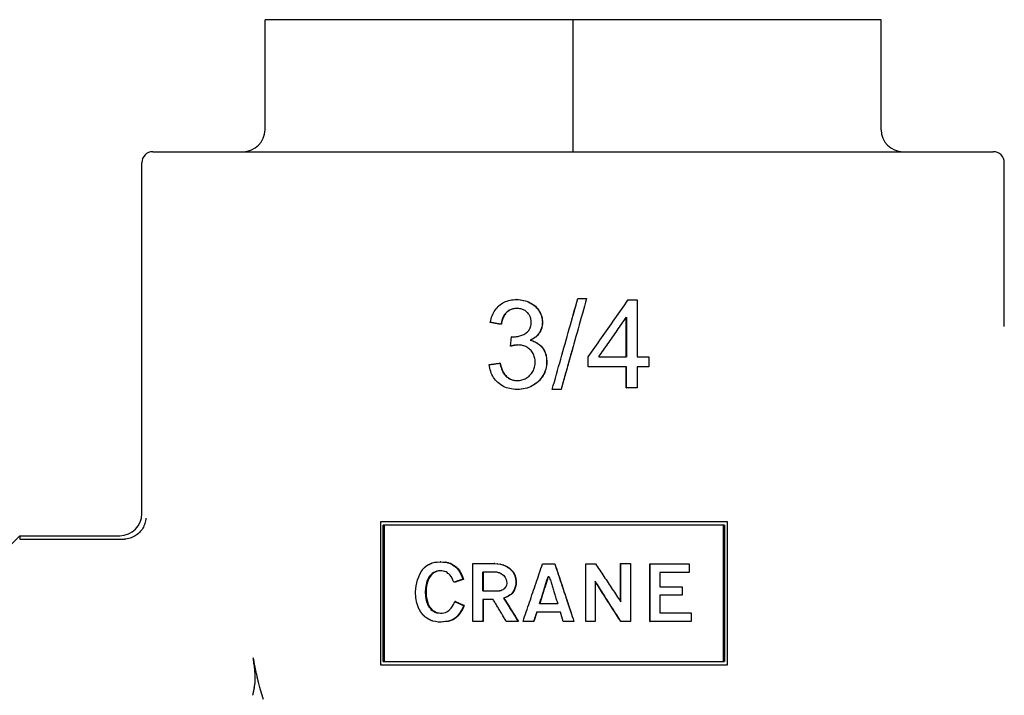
# Model space of a CAD drawing. Header units: millimetres. Extents: x -36 to 3560, y 57 to 354.
# Tile 3 of 6: x 194 to 239, y 233 to 264. Entities that reach past the tile are written whole.
import ezdxf

# ---------------------------------------------------------------- set-up
doc = ezdxf.new("R2010")
doc.units = ezdxf.units.MM
doc.layers.add('DETAIL', color=2, linetype='Continuous')

msp = doc.modelspace()

# ---------------------------------------------------------------- linework, layer by layer
at = {"layer": 'DETAIL'}
for p, q in [((219.122, 264.106), (205.122, 264.106)), ((205.122, 259.106), (205.122, 264.106)), ((233.122, 264.106), (219.122, 264.106)), ((219.122, 259.106), (219.122, 264.106)), ((233.122, 259.106), (233.122, 264.106)), ((219.122, 258.106), (219.122, 259.106)), ((200.022, 258.106), (238.222, 258.106)), ((199.522, 241.656), (199.522, 257.606)), ((238.722, 250.167), (238.722, 257.606)), ((216.569, 251.386), (216.556, 251.386)), ((219.122, 250.663), (219.34, 251.437)), ((219.34, 251.437), (219.341, 251.437)), ((219.341, 251.437), (219.739, 251.437)), ((221.619, 251.37), (221.632, 251.37)), ((221.632, 251.37), (222.033, 251.37)), ((222.033, 251.37), (222.033, 248.779)), ((215.864, 250.261), (215.847, 250.261)), ((221.532, 248.779), (221.532, 250.566)), ((221.544, 250.584), (221.544, 248.779)), ((216.274, 249.267), (216.326, 249.697)), ((216.289, 249.267), (216.274, 249.267)), ((216.34, 249.697), (216.326, 249.697)), ((217.184, 249.538), (217.174, 249.538)), ((215.816, 248.495), (215.799, 248.495)), ((219.803, 248.328), (219.803, 248.779)), ((219.803, 248.779), (219.806, 248.779)), ((219.806, 248.328), (219.806, 248.779)), ((220.29, 248.779), (221.544, 248.779)), ((222.033, 248.779), (222.568, 248.779)), ((222.568, 248.779), (222.568, 248.328)), ((219.803, 248.328), (219.806, 248.328)), ((221.544, 248.328), (219.806, 248.328)), ((221.532, 247.37), (221.532, 248.328)), ((221.544, 247.37), (221.544, 248.328)), ((222.568, 248.328), (222.033, 248.328)), ((222.033, 248.328), (222.033, 247.37)), ((216.588, 247.303), (216.575, 247.303)), ((218.575, 247.303), (218.177, 247.303)), ((218.577, 247.303), (218.575, 247.303)), ((221.532, 247.37), (221.544, 247.37)), ((222.033, 247.37), (221.544, 247.37)), ((210.375, 241.278), (210.375, 234.784)), ((226.138, 241.278), (210.375, 241.278)), ((226.138, 234.784), (226.138, 241.278)), ((226.001, 241.131), (210.496, 241.131)), ((210.496, 234.93), (210.496, 241.131)), ((210.54, 241.131), (210.54, 234.93)), ((225.966, 234.93), (225.966, 241.131)), ((226.001, 241.131), (226.001, 234.93)), ((193.122, 239.806), (193.972, 240.656)), ((193.972, 240.656), (193.972, 240.49)), ((193.972, 240.656), (198.522, 240.656)), ((193.972, 240.49), (198.69, 240.49)), ((212.728, 239.424), (212.835, 239.446)), ((212.835, 239.446), (212.953, 239.457)), ((212.953, 239.457), (213.082, 239.469)), ((213.112, 239.469), (213.082, 239.469)), ((213.082, 239.469), (213.211, 239.457)), ((213.112, 239.469), (213.241, 239.457)), ((213.211, 239.457), (213.329, 239.446)), ((213.241, 239.457), (213.359, 239.446)), ((213.359, 239.446), (213.329, 239.446)), ((213.329, 239.446), (213.437, 239.424)), ((213.359, 239.446), (213.466, 239.424)), ((213.466, 239.424), (213.437, 239.424)), ((213.437, 239.424), (213.535, 239.39)), ((213.466, 239.424), (213.563, 239.39)), ((212.302, 239.132), (212.377, 239.21)), ((212.792, 238.986), (212.717, 238.93)), ((212.824, 238.986), (212.75, 238.93)), ((212.856, 239.019), (212.792, 238.986)), ((212.824, 238.986), (212.792, 238.986)), ((212.888, 239.019), (212.824, 238.986)), ((212.931, 239.042), (212.856, 239.019)), ((212.888, 239.019), (212.856, 239.019)), ((212.963, 239.042), (212.888, 239.019)), ((213.006, 239.064), (212.931, 239.042)), ((213.037, 239.064), (212.963, 239.042)), ((213.082, 239.064), (213.006, 239.064)), ((213.157, 239.064), (213.082, 239.064)), ((213.232, 239.042), (213.157, 239.064)), ((213.286, 239.031), (213.232, 239.042)), ((213.351, 239.008), (213.286, 239.031)), ((213.394, 238.975), (213.351, 239.008)), ((213.437, 238.941), (213.394, 238.975)), ((213.563, 239.39), (213.535, 239.39)), ((213.535, 239.39), (213.621, 239.345)), ((213.563, 239.39), (213.649, 239.345)), ((213.649, 239.345), (213.621, 239.345)), ((213.621, 239.345), (213.708, 239.289)), ((213.649, 239.345), (213.736, 239.289)), ((213.736, 239.289), (213.708, 239.289)), ((213.822, 239.222), (213.795, 239.222)), ((213.795, 239.222), (213.871, 239.143)), ((213.822, 239.222), (213.898, 239.143)), ((213.898, 239.143), (213.871, 239.143)), ((213.871, 239.143), (213.948, 239.042)), ((213.898, 239.143), (213.974, 239.042)), ((213.974, 239.042), (213.948, 239.042)), ((213.948, 239.042), (214.013, 238.93)), ((213.974, 239.042), (214.039, 238.93)), ((214.571, 236.761), (214.56, 239.39)), ((214.56, 239.39), (215.543, 239.39)), ((215.023, 238.143), (215.023, 238.997)), ((215.677, 238.997), (215.023, 238.997)), ((215.044, 238.997), (215.044, 238.143)), ((215.561, 239.39), (215.543, 239.39)), ((215.543, 239.39), (215.687, 239.379)), ((215.561, 239.39), (215.705, 239.379)), ((215.677, 238.997), (215.721, 238.986)), ((215.705, 239.379), (215.687, 239.379)), ((215.687, 239.379), (215.81, 239.368)), ((215.705, 239.379), (215.827, 239.368)), ((215.721, 238.986), (215.765, 238.975)), ((215.765, 238.975), (215.799, 238.963)), ((215.827, 239.368), (215.81, 239.368)), ((215.81, 239.368), (215.932, 239.334)), ((215.827, 239.368), (215.949, 239.334)), ((215.949, 239.334), (215.932, 239.334)), ((215.932, 239.334), (216.033, 239.289)), ((215.949, 239.334), (216.049, 239.289)), ((216.033, 239.289), (216.133, 239.244)), ((216.049, 239.289), (216.149, 239.244)), ((216.149, 239.244), (216.133, 239.244)), ((216.133, 239.244), (216.223, 239.177)), ((216.149, 239.244), (216.237, 239.177)), ((216.237, 239.177), (216.223, 239.177)), ((216.223, 239.177), (216.301, 239.098)), ((216.237, 239.177), (216.315, 239.098)), ((216.315, 239.098), (216.301, 239.098)), ((216.301, 239.098), (216.379, 239.008)), ((216.315, 239.098), (216.393, 239.008)), ((216.393, 239.008), (216.379, 239.008)), ((216.379, 239.008), (216.457, 238.873)), ((216.393, 239.008), (216.471, 238.873)), ((217.737, 239.379), (218.29, 239.379)), ((218.294, 239.379), (218.29, 239.379)), ((219.698, 236.761), (219.698, 239.379)), ((219.698, 239.379), (219.701, 239.379)), ((219.701, 239.379), (220.141, 239.379)), ((219.701, 236.761), (219.701, 239.379)), ((221.278, 237.665), (221.278, 239.39)), ((221.278, 239.39), (221.289, 239.39)), ((221.289, 237.649), (221.289, 239.39)), ((221.289, 239.39), (221.726, 239.39)), ((221.726, 239.39), (221.726, 236.761)), ((222.612, 236.75), (222.612, 239.379)), ((222.612, 239.379), (222.63, 239.379)), ((222.63, 239.379), (224.401, 239.379)), ((222.63, 236.75), (222.63, 239.379)), ((224.401, 238.986), (223.073, 238.986)), ((223.073, 238.986), (223.073, 238.334)), ((224.401, 239.379), (224.401, 238.986)), ((212.017, 238.514), (212.059, 238.649)), ((212.059, 238.649), (212.112, 238.784)), ((212.112, 238.784), (212.165, 238.907)), ((212.483, 238.581), (212.44, 238.435)), ((212.517, 238.581), (212.474, 238.435)), ((212.536, 238.705), (212.483, 238.581)), ((212.517, 238.581), (212.483, 238.581)), ((212.569, 238.705), (212.517, 238.581)), ((212.589, 238.795), (212.536, 238.705)), ((212.569, 238.705), (212.536, 238.705)), ((212.622, 238.795), (212.569, 238.705)), ((212.653, 238.873), (212.589, 238.795)), ((212.622, 238.795), (212.589, 238.795)), ((212.686, 238.873), (212.622, 238.795)), ((212.717, 238.93), (212.653, 238.873)), ((212.686, 238.873), (212.653, 238.873)), ((212.75, 238.93), (212.686, 238.873)), ((212.75, 238.93), (212.717, 238.93)), ((213.48, 238.919), (213.437, 238.941)), ((213.513, 238.884), (213.48, 238.919)), ((213.578, 238.806), (213.513, 238.884)), ((213.632, 238.728), (213.578, 238.806)), ((213.665, 238.637), (213.632, 238.728)), ((213.708, 238.537), (213.665, 238.637)), ((213.736, 238.537), (213.708, 238.537)), ((214.039, 238.93), (214.013, 238.93)), ((214.013, 238.93), (214.067, 238.795)), ((214.039, 238.93), (214.093, 238.795)), ((214.093, 238.795), (214.067, 238.795)), ((214.067, 238.795), (214.111, 238.671)), ((214.093, 238.795), (214.137, 238.671)), ((214.137, 238.671), (214.111, 238.671)), ((215.799, 238.963), (215.843, 238.941)), ((215.843, 238.941), (215.877, 238.919)), ((215.877, 238.919), (215.921, 238.896)), ((215.921, 238.896), (215.977, 238.84)), ((215.977, 238.84), (216.033, 238.761)), ((216.033, 238.761), (216.078, 238.671)), ((216.078, 238.671), (216.1, 238.581)), ((216.1, 238.581), (216.111, 238.491)), ((216.471, 238.873), (216.457, 238.873)), ((216.457, 238.873), (216.502, 238.728)), ((216.471, 238.873), (216.515, 238.728)), ((216.515, 238.728), (216.502, 238.728)), ((216.502, 238.728), (216.524, 238.581)), ((216.515, 238.728), (216.538, 238.581)), ((216.538, 238.581), (216.524, 238.581)), ((216.524, 238.581), (216.524, 238.458)), ((216.538, 238.581), (216.538, 238.458)), ((218.042, 238.784), (217.985, 238.784)), ((220.13, 238.581), (220.13, 236.761)), ((211.965, 238.098), (211.975, 238.233)), ((211.975, 237.829), (211.965, 238.098)), ((211.975, 238.233), (211.985, 238.379)), ((211.985, 238.379), (212.017, 238.514)), ((212.419, 238.267), (212.408, 238.087)), ((212.443, 238.087), (212.408, 238.087)), ((212.408, 238.087), (212.419, 237.907)), ((212.44, 238.435), (212.419, 238.267)), ((212.453, 238.267), (212.419, 238.267)), ((212.474, 238.435), (212.44, 238.435)), ((212.453, 238.267), (212.443, 238.087)), ((212.443, 238.087), (212.453, 237.907)), ((212.474, 238.435), (212.453, 238.267)), ((215.023, 238.143), (215.777, 238.143)), ((215.843, 238.155), (215.777, 238.143)), ((215.888, 238.177), (215.843, 238.155)), ((215.932, 238.199), (215.888, 238.177)), ((215.966, 238.222), (215.932, 238.199)), ((215.999, 238.244), (215.966, 238.222)), ((216.022, 238.278), (215.999, 238.244)), ((216.044, 238.3), (216.022, 238.278)), ((216.078, 238.357), (216.044, 238.3)), ((216.1, 238.413), (216.078, 238.357)), ((216.111, 238.491), (216.1, 238.413)), ((216.368, 238.076), (216.334, 238.031)), ((216.382, 238.076), (216.348, 238.031)), ((216.402, 238.12), (216.368, 238.076)), ((216.382, 238.076), (216.368, 238.076)), ((216.415, 238.12), (216.382, 238.076)), ((216.446, 238.199), (216.402, 238.12)), ((216.415, 238.12), (216.402, 238.12)), ((216.46, 238.199), (216.415, 238.12)), ((216.48, 238.289), (216.446, 238.199)), ((216.46, 238.199), (216.446, 238.199)), ((216.493, 238.289), (216.46, 238.199)), ((216.513, 238.379), (216.48, 238.289)), ((216.527, 238.379), (216.493, 238.289)), ((216.524, 238.458), (216.513, 238.379)), ((216.527, 238.379), (216.513, 238.379)), ((216.538, 238.458), (216.524, 238.458)), ((216.538, 238.458), (216.527, 238.379)), ((223.073, 238.334), (224.074, 238.334)), ((224.074, 238.334), (224.074, 237.952)), ((212.028, 237.593), (211.975, 237.829)), ((212.453, 237.907), (212.419, 237.907)), ((212.419, 237.907), (212.451, 237.716)), ((212.485, 237.716), (212.451, 237.716)), ((212.451, 237.716), (212.504, 237.536)), ((212.453, 237.907), (212.485, 237.716)), ((212.485, 237.716), (212.538, 237.536)), ((213.719, 237.593), (213.751, 237.66)), ((213.779, 237.66), (213.751, 237.66)), ((215.488, 237.761), (215.023, 237.761)), ((215.023, 237.761), (215.023, 236.761)), ((215.044, 237.761), (215.044, 236.761)), ((216.044, 237.84), (215.966, 237.817)), ((215.982, 237.817), (215.966, 237.817)), ((216.059, 237.84), (215.982, 237.817)), ((216.122, 237.873), (216.044, 237.84)), ((216.059, 237.84), (216.044, 237.84)), ((216.137, 237.873), (216.059, 237.84)), ((216.178, 237.907), (216.122, 237.873)), ((216.137, 237.873), (216.122, 237.873)), ((216.193, 237.907), (216.137, 237.873)), ((216.234, 237.952), (216.178, 237.907)), ((216.193, 237.907), (216.178, 237.907)), ((216.248, 237.952), (216.193, 237.907)), ((216.289, 237.986), (216.234, 237.952)), ((216.248, 237.952), (216.234, 237.952)), ((216.304, 237.986), (216.248, 237.952)), ((216.334, 238.031), (216.289, 237.986)), ((216.304, 237.986), (216.289, 237.986)), ((216.348, 238.031), (216.304, 237.986)), ((216.348, 238.031), (216.334, 238.031)), ((224.074, 237.952), (223.073, 237.952)), ((223.073, 237.952), (223.073, 237.143)), ((212.538, 237.536), (212.504, 237.536)), ((212.612, 237.402), (212.578, 237.402)), ((212.578, 237.402), (212.621, 237.357)), ((212.612, 237.402), (212.654, 237.357)), ((212.654, 237.357), (212.621, 237.357)), ((212.621, 237.357), (212.664, 237.301)), ((212.654, 237.357), (212.697, 237.301)), ((212.697, 237.301), (212.664, 237.301)), ((212.664, 237.301), (212.717, 237.256)), ((212.697, 237.301), (212.75, 237.256)), ((212.75, 237.256), (212.717, 237.256)), ((212.717, 237.256), (212.781, 237.222)), ((212.75, 237.256), (212.813, 237.222)), ((212.813, 237.222), (212.781, 237.222)), ((212.781, 237.222), (212.856, 237.177)), ((212.813, 237.222), (212.888, 237.177)), ((212.888, 237.177), (212.856, 237.177)), ((212.856, 237.177), (212.921, 237.154)), ((212.888, 237.177), (212.952, 237.154)), ((213.318, 237.166), (213.383, 237.2)), ((213.383, 237.2), (213.437, 237.222)), ((213.437, 237.222), (213.491, 237.267)), ((213.491, 237.267), (213.535, 237.312)), ((213.535, 237.312), (213.578, 237.357)), ((213.578, 237.357), (213.643, 237.447)), ((213.643, 237.447), (213.686, 237.525)), ((213.686, 237.525), (213.719, 237.593)), ((214.1, 237.368), (214.035, 237.244)), ((214.06, 237.244), (214.035, 237.244)), ((214.125, 237.368), (214.06, 237.244)), ((214.155, 237.48), (214.1, 237.368)), ((214.125, 237.368), (214.1, 237.368)), ((214.18, 237.48), (214.125, 237.368)), ((214.18, 237.48), (214.155, 237.48)), ((217.476, 237.177), (217.342, 236.761)), ((218.55, 237.177), (217.467, 237.177)), ((217.602, 237.57), (218.425, 237.57)), ((218.673, 236.761), (218.55, 237.177)), ((212.867, 236.75), (212.749, 236.772)), ((212.995, 236.728), (212.867, 236.75)), ((212.952, 237.154), (212.921, 237.154)), ((212.921, 237.154), (213.006, 237.143)), ((212.952, 237.154), (213.037, 237.143)), ((213.103, 236.728), (212.995, 236.728)), ((213.006, 237.143), (213.092, 237.132)), ((213.037, 237.143), (213.123, 237.132)), ((213.092, 237.132), (213.178, 237.132)), ((213.211, 236.739), (213.103, 236.728)), ((213.134, 236.728), (213.103, 236.728)), ((213.241, 236.739), (213.134, 236.728)), ((213.178, 237.132), (213.254, 237.143)), ((213.307, 236.75), (213.211, 236.739)), ((213.241, 236.739), (213.211, 236.739)), ((213.337, 236.75), (213.241, 236.739)), ((213.254, 237.143), (213.318, 237.166)), ((213.415, 236.761), (213.307, 236.75)), ((213.444, 236.761), (213.337, 236.75)), ((213.513, 236.784), (213.415, 236.761)), ((213.444, 236.761), (213.415, 236.761)), ((213.541, 236.784), (213.444, 236.761)), ((213.599, 236.818), (213.513, 236.784)), ((213.541, 236.784), (213.513, 236.784)), ((213.627, 236.818), (213.541, 236.784)), ((213.686, 236.863), (213.599, 236.818)), ((213.627, 236.818), (213.599, 236.818)), ((213.714, 236.863), (213.627, 236.818)), ((213.773, 236.919), (213.686, 236.863)), ((213.714, 236.863), (213.686, 236.863)), ((213.8, 236.919), (213.714, 236.863)), ((213.838, 236.975), (213.773, 236.919)), ((213.8, 236.919), (213.773, 236.919)), ((213.865, 236.975), (213.8, 236.919)), ((213.865, 236.975), (213.838, 236.975)), ((213.974, 237.11), (213.948, 237.11)), ((215.023, 236.761), (214.571, 236.761)), ((215.044, 236.761), (215.023, 236.761)), ((216.625, 236.761), (216.089, 236.761)), ((216.638, 236.761), (216.625, 236.761)), ((217.333, 236.761), (216.849, 236.761)), ((217.342, 236.761), (217.333, 236.761)), ((219.159, 236.761), (218.673, 236.761)), ((219.698, 236.761), (219.701, 236.761)), ((220.13, 236.761), (219.701, 236.761)), ((221.289, 236.761), (221.3, 236.761)), ((221.726, 236.761), (221.3, 236.761)), ((222.612, 236.75), (222.63, 236.75)), ((224.488, 236.75), (222.63, 236.75)), ((223.073, 237.143), (224.488, 237.143)), ((224.488, 237.143), (224.488, 236.75)), ((210.375, 234.784), (226.138, 234.784)), ((210.496, 234.93), (226.001, 234.93))]:
    msp.add_line(p, q, dxfattribs=at)
at = {"layer": 'DETAIL', "flags": 128}
for points in [[(215.362, 250.349), (215.378, 250.43), (215.398, 250.507), (215.421, 250.582), (215.447, 250.654), (215.476, 250.722), (215.508, 250.787), (215.544, 250.849), (215.582, 250.909), (215.624, 250.965), (215.668, 251.018), (215.716, 251.067), (215.767, 251.114), (215.821, 251.158), (215.877, 251.197), (215.935, 251.233), (215.995, 251.265), (216.058, 251.293), (216.122, 251.318), (216.189, 251.338), (216.258, 251.355), (216.329, 251.369), (216.403, 251.378), (216.478, 251.384), (216.556, 251.386)], [(216.556, 251.386), (216.637, 251.383), (216.716, 251.377), (216.793, 251.366), (216.869, 251.35), (216.944, 251.331), (217.016, 251.307), (217.088, 251.278), (217.158, 251.245), (217.225, 251.209), (217.287, 251.169), (217.346, 251.126), (217.401, 251.08), (217.452, 251.03), (217.499, 250.977), (217.542, 250.922), (217.58, 250.863), (217.615, 250.802), (217.644, 250.74), (217.67, 250.677), (217.69, 250.613), (217.706, 250.548), (217.718, 250.483), (217.725, 250.416), (217.727, 250.349)], [(216.569, 251.386), (216.65, 251.383), (216.728, 251.377), (216.805, 251.366), (216.881, 251.35), (216.955, 251.331), (217.027, 251.307), (217.098, 251.278), (217.168, 251.245), (217.234, 251.209), (217.297, 251.169), (217.355, 251.126), (217.41, 251.08), (217.461, 251.03), (217.507, 250.977), (217.55, 250.922), (217.588, 250.863), (217.622, 250.802), (217.652, 250.74), (217.677, 250.677), (217.698, 250.613), (217.713, 250.548), (217.725, 250.483), (217.732, 250.416), (217.734, 250.349)], [(218.177, 247.303), (218.225, 247.475), (218.274, 247.648), (218.322, 247.82), (218.37, 247.992), (218.419, 248.165), (218.467, 248.337), (218.516, 248.509), (218.564, 248.681), (218.613, 248.854), (218.661, 249.026), (218.71, 249.198), (218.758, 249.37), (218.807, 249.543), (218.856, 249.715), (218.904, 249.887), (218.953, 250.059), (219.001, 250.232), (219.05, 250.404), (219.098, 250.576), (219.147, 250.748), (219.195, 250.921), (219.244, 251.093), (219.292, 251.265), (219.341, 251.437)], [(219.739, 251.437), (219.69, 251.265), (219.642, 251.093), (219.593, 250.921), (219.545, 250.748), (219.496, 250.576), (219.448, 250.404), (219.399, 250.232), (219.351, 250.059), (219.302, 249.887), (219.254, 249.715), (219.205, 249.543), (219.157, 249.37), (219.108, 249.198), (219.06, 249.026), (219.011, 248.854), (218.963, 248.681), (218.914, 248.509), (218.866, 248.337), (218.817, 248.165), (218.769, 247.992), (218.72, 247.82), (218.672, 247.648), (218.623, 247.475), (218.575, 247.303)], [(219.803, 248.779), (219.879, 248.887), (219.955, 248.995), (220.031, 249.103), (220.106, 249.211), (220.182, 249.319), (220.258, 249.427), (220.334, 249.535), (220.41, 249.643), (220.486, 249.751), (220.561, 249.859), (220.637, 249.967), (220.713, 250.075), (220.789, 250.183), (220.864, 250.291), (220.94, 250.399), (221.015, 250.506), (221.091, 250.614), (221.167, 250.722), (221.242, 250.83), (221.318, 250.938), (221.393, 251.046), (221.469, 251.154), (221.544, 251.262), (221.619, 251.37)], [(219.806, 248.779), (219.883, 248.887), (219.959, 248.995), (220.035, 249.103), (220.111, 249.211), (220.188, 249.319), (220.264, 249.427), (220.34, 249.535), (220.416, 249.643), (220.493, 249.751), (220.569, 249.859), (220.645, 249.967), (220.721, 250.075), (220.797, 250.183), (220.873, 250.291), (220.949, 250.399), (221.025, 250.506), (221.101, 250.614), (221.177, 250.722), (221.253, 250.83), (221.329, 250.938), (221.405, 251.046), (221.481, 251.154), (221.556, 251.262), (221.632, 251.37)], [(216.565, 250.983), (216.519, 250.982), (216.473, 250.978), (216.429, 250.972), (216.386, 250.963), (216.344, 250.952), (216.304, 250.938), (216.265, 250.922), (216.228, 250.903), (216.191, 250.882), (216.157, 250.858), (216.123, 250.832), (216.091, 250.803), (216.06, 250.772), (216.031, 250.738), (216.005, 250.702), (215.98, 250.663), (215.957, 250.622), (215.935, 250.578), (215.916, 250.531), (215.899, 250.482), (215.883, 250.431), (215.869, 250.376), (215.857, 250.32), (215.847, 250.261)], [(216.572, 250.983), (216.526, 250.982), (216.481, 250.977), (216.437, 250.971), (216.395, 250.962), (216.354, 250.951), (216.314, 250.937), (216.276, 250.92), (216.239, 250.901), (216.203, 250.88), (216.169, 250.856), (216.136, 250.83), (216.104, 250.801), (216.074, 250.77), (216.046, 250.736), (216.019, 250.7), (215.995, 250.661), (215.972, 250.62), (215.951, 250.576), (215.932, 250.53), (215.914, 250.481), (215.899, 250.43), (215.886, 250.376), (215.874, 250.319), (215.864, 250.261)], [(217.22, 250.358), (217.219, 250.403), (217.215, 250.446), (217.209, 250.488), (217.2, 250.529), (217.188, 250.568), (217.174, 250.606), (217.158, 250.643), (217.139, 250.678), (217.117, 250.712), (217.093, 250.745), (217.066, 250.776), (217.037, 250.806), (217.006, 250.835), (216.973, 250.86), (216.939, 250.884), (216.903, 250.905), (216.866, 250.923), (216.828, 250.939), (216.788, 250.952), (216.746, 250.963), (216.703, 250.972), (216.659, 250.978), (216.613, 250.982), (216.565, 250.983)], [(215.847, 250.261), (215.827, 250.264), (215.807, 250.268), (215.787, 250.272), (215.766, 250.275), (215.746, 250.279), (215.726, 250.283), (215.705, 250.286), (215.685, 250.29), (215.665, 250.294), (215.645, 250.297), (215.625, 250.301), (215.604, 250.305), (215.584, 250.308), (215.564, 250.312), (215.544, 250.316), (215.523, 250.319), (215.503, 250.323), (215.483, 250.327), (215.463, 250.331), (215.443, 250.334), (215.422, 250.338), (215.402, 250.342), (215.382, 250.345), (215.362, 250.349)], [(216.405, 249.69), (216.456, 249.692), (216.507, 249.695), (216.557, 249.701), (216.606, 249.709), (216.654, 249.719), (216.702, 249.732), (216.748, 249.746), (216.794, 249.764), (216.839, 249.783), (216.883, 249.805), (216.926, 249.829), (216.969, 249.855), (217.009, 249.884), (217.045, 249.915), (217.079, 249.948), (217.108, 249.984), (217.134, 250.022), (217.157, 250.063), (217.176, 250.106), (217.192, 250.152), (217.204, 250.2), (217.213, 250.25), (217.218, 250.303), (217.22, 250.358)], [(217.727, 250.349), (217.726, 250.306), (217.723, 250.264), (217.718, 250.222), (217.711, 250.181), (217.703, 250.141), (217.692, 250.101), (217.68, 250.062), (217.665, 250.024), (217.649, 249.986), (217.63, 249.949), (217.61, 249.912), (217.588, 249.876), (217.564, 249.841), (217.538, 249.808), (217.51, 249.775), (217.48, 249.744), (217.449, 249.714), (217.415, 249.685), (217.38, 249.658), (217.342, 249.631), (217.303, 249.606), (217.262, 249.582), (217.219, 249.559), (217.174, 249.538)], [(217.734, 250.349), (217.733, 250.306), (217.73, 250.264), (217.725, 250.222), (217.719, 250.181), (217.71, 250.141), (217.699, 250.101), (217.687, 250.062), (217.673, 250.024), (217.656, 249.986), (217.638, 249.949), (217.618, 249.912), (217.596, 249.876), (217.572, 249.841), (217.546, 249.808), (217.518, 249.775), (217.488, 249.744), (217.457, 249.714), (217.424, 249.685), (217.388, 249.658), (217.351, 249.631), (217.312, 249.606), (217.271, 249.582), (217.229, 249.559), (217.184, 249.538)], [(220.29, 248.779), (220.342, 248.854), (220.395, 248.929), (220.447, 249.004), (220.499, 249.08), (220.552, 249.155), (220.604, 249.23), (220.656, 249.305), (220.709, 249.38), (220.761, 249.456), (220.813, 249.531), (220.866, 249.606), (220.918, 249.681), (220.97, 249.756), (221.022, 249.832), (221.075, 249.907), (221.127, 249.982), (221.179, 250.057), (221.231, 250.133), (221.283, 250.208), (221.335, 250.283), (221.388, 250.358), (221.44, 250.433), (221.492, 250.509), (221.544, 250.584)], [(216.617, 249.322), (216.606, 249.321), (216.594, 249.321), (216.582, 249.321), (216.57, 249.32), (216.557, 249.319), (216.544, 249.318), (216.531, 249.317), (216.518, 249.315), (216.505, 249.314), (216.491, 249.312), (216.477, 249.31), (216.463, 249.308), (216.449, 249.305), (216.434, 249.303), (216.419, 249.3), (216.404, 249.297), (216.388, 249.294), (216.373, 249.291), (216.357, 249.287), (216.341, 249.283), (216.325, 249.28), (216.308, 249.275), (216.291, 249.271), (216.274, 249.267)], [(216.624, 249.322), (216.613, 249.321), (216.601, 249.321), (216.589, 249.32), (216.577, 249.32), (216.565, 249.319), (216.553, 249.318), (216.54, 249.316), (216.527, 249.315), (216.514, 249.313), (216.5, 249.311), (216.487, 249.309), (216.473, 249.307), (216.459, 249.305), (216.445, 249.302), (216.43, 249.3), (216.415, 249.297), (216.4, 249.294), (216.385, 249.29), (216.369, 249.287), (216.354, 249.283), (216.338, 249.279), (216.322, 249.275), (216.305, 249.271), (216.289, 249.267)], [(216.326, 249.697), (216.33, 249.696), (216.334, 249.696), (216.338, 249.695), (216.342, 249.695), (216.346, 249.694), (216.35, 249.694), (216.354, 249.693), (216.357, 249.693), (216.361, 249.693), (216.364, 249.693), (216.368, 249.692), (216.371, 249.692), (216.374, 249.692), (216.378, 249.691), (216.381, 249.691), (216.384, 249.691), (216.387, 249.691), (216.389, 249.691), (216.392, 249.691), (216.395, 249.691), (216.397, 249.691), (216.4, 249.69), (216.402, 249.69), (216.405, 249.69)], [(216.34, 249.697), (216.344, 249.696), (216.348, 249.696), (216.351, 249.695), (216.355, 249.695), (216.359, 249.694), (216.362, 249.694), (216.366, 249.694), (216.369, 249.693), (216.372, 249.693), (216.376, 249.693), (216.379, 249.692), (216.382, 249.692), (216.385, 249.692), (216.388, 249.692), (216.391, 249.692), (216.394, 249.691), (216.397, 249.691), (216.399, 249.691), (216.402, 249.691), (216.404, 249.691), (216.407, 249.691), (216.409, 249.691), (216.412, 249.691), (216.414, 249.69)], [(217.4, 248.544), (217.399, 248.6), (217.394, 248.654), (217.386, 248.706), (217.376, 248.756), (217.362, 248.805), (217.345, 248.853), (217.325, 248.898), (217.302, 248.942), (217.276, 248.985), (217.246, 249.026), (217.214, 249.065), (217.179, 249.102), (217.141, 249.137), (217.102, 249.169), (217.061, 249.198), (217.018, 249.224), (216.974, 249.247), (216.928, 249.267), (216.88, 249.283), (216.831, 249.297), (216.78, 249.308), (216.727, 249.315), (216.673, 249.32), (216.617, 249.322)], [(217.174, 249.538), (217.233, 249.523), (217.289, 249.506), (217.343, 249.486), (217.394, 249.464), (217.444, 249.439), (217.491, 249.412), (217.536, 249.382), (217.579, 249.35), (217.619, 249.316), (217.657, 249.279), (217.693, 249.24), (217.727, 249.198), (217.758, 249.154), (217.787, 249.109), (217.813, 249.061), (217.836, 249.012), (217.856, 248.961), (217.874, 248.908), (217.889, 248.853), (217.901, 248.797), (217.91, 248.739), (217.917, 248.679), (217.921, 248.617), (217.923, 248.553)], [(217.184, 249.538), (217.242, 249.523), (217.298, 249.506), (217.352, 249.486), (217.403, 249.464), (217.452, 249.439), (217.499, 249.412), (217.544, 249.382), (217.586, 249.35), (217.627, 249.316), (217.665, 249.279), (217.7, 249.24), (217.734, 249.198), (217.765, 249.154), (217.794, 249.109), (217.819, 249.061), (217.842, 249.012), (217.862, 248.961), (217.88, 248.908), (217.895, 248.853), (217.907, 248.797), (217.917, 248.739), (217.923, 248.679), (217.927, 248.617), (217.929, 248.553)], [(219.122, 249.248), (219.1, 249.167), (219.077, 249.086), (219.054, 249.005), (219.032, 248.924), (219.009, 248.843), (218.986, 248.762), (218.963, 248.681), (218.941, 248.6), (218.918, 248.519), (218.895, 248.438), (218.873, 248.357), (218.85, 248.276), (218.827, 248.195), (218.805, 248.114), (218.782, 248.033), (218.759, 247.952), (218.736, 247.871), (218.714, 247.79), (218.691, 247.708), (218.668, 247.627), (218.646, 247.546), (218.623, 247.465), (218.6, 247.384), (218.577, 247.303)], [(215.314, 248.431), (215.334, 248.434), (215.354, 248.437), (215.374, 248.439), (215.394, 248.442), (215.415, 248.445), (215.435, 248.447), (215.455, 248.45), (215.475, 248.453), (215.495, 248.455), (215.516, 248.458), (215.536, 248.461), (215.556, 248.463), (215.576, 248.466), (215.597, 248.469), (215.617, 248.471), (215.637, 248.474), (215.657, 248.477), (215.677, 248.479), (215.698, 248.482), (215.718, 248.485), (215.738, 248.487), (215.758, 248.49), (215.779, 248.493), (215.799, 248.495)], [(216.575, 247.303), (216.488, 247.305), (216.404, 247.312), (216.323, 247.323), (216.244, 247.338), (216.168, 247.358), (216.095, 247.382), (216.023, 247.41), (215.955, 247.443), (215.889, 247.48), (215.825, 247.521), (215.764, 247.567), (215.705, 247.617), (215.65, 247.671), (215.599, 247.727), (215.552, 247.786), (215.509, 247.847), (215.47, 247.911), (215.436, 247.978), (215.405, 248.047), (215.379, 248.119), (215.356, 248.193), (215.338, 248.27), (215.324, 248.349), (215.314, 248.431)], [(215.799, 248.495), (215.814, 248.427), (215.83, 248.363), (215.849, 248.301), (215.868, 248.243), (215.89, 248.188), (215.913, 248.136), (215.937, 248.087), (215.964, 248.042), (215.991, 248), (216.021, 247.961), (216.052, 247.926), (216.085, 247.893), (216.119, 247.864), (216.154, 247.837), (216.191, 247.812), (216.229, 247.791), (216.268, 247.771), (216.309, 247.755), (216.35, 247.741), (216.393, 247.729), (216.437, 247.72), (216.483, 247.714), (216.53, 247.71), (216.578, 247.709)], [(215.816, 248.495), (215.831, 248.428), (215.847, 248.363), (215.865, 248.302), (215.884, 248.244), (215.905, 248.189), (215.928, 248.138), (215.952, 248.089), (215.978, 248.044), (216.006, 248.002), (216.035, 247.963), (216.066, 247.928), (216.098, 247.895), (216.132, 247.866), (216.167, 247.839), (216.203, 247.814), (216.24, 247.792), (216.279, 247.773), (216.319, 247.756), (216.36, 247.742), (216.402, 247.73), (216.446, 247.721), (216.491, 247.714), (216.537, 247.71), (216.584, 247.709)], [(217.923, 248.553), (217.92, 248.467), (217.912, 248.384), (217.899, 248.302), (217.88, 248.223), (217.856, 248.146), (217.827, 248.071), (217.792, 247.998), (217.752, 247.928), (217.707, 247.86), (217.656, 247.793), (217.6, 247.729), (217.539, 247.668), (217.474, 247.609), (217.406, 247.556), (217.335, 247.508), (217.261, 247.465), (217.185, 247.427), (217.106, 247.394), (217.024, 247.366), (216.94, 247.344), (216.853, 247.326), (216.763, 247.313), (216.67, 247.306), (216.575, 247.303)], [(216.578, 247.709), (216.635, 247.71), (216.69, 247.715), (216.744, 247.724), (216.797, 247.735), (216.848, 247.751), (216.897, 247.769), (216.945, 247.791), (216.991, 247.816), (217.036, 247.844), (217.08, 247.876), (217.122, 247.911), (217.162, 247.95), (217.2, 247.991), (217.235, 248.033), (217.266, 248.077), (217.294, 248.123), (217.319, 248.17), (217.341, 248.219), (217.359, 248.269), (217.374, 248.321), (217.385, 248.374), (217.393, 248.429), (217.398, 248.486), (217.4, 248.544)], [(217.929, 248.553), (217.926, 248.467), (217.918, 248.384), (217.905, 248.302), (217.886, 248.223), (217.862, 248.146), (217.833, 248.071), (217.799, 247.998), (217.759, 247.928), (217.714, 247.86), (217.664, 247.793), (217.608, 247.729), (217.547, 247.668), (217.482, 247.609), (217.414, 247.556), (217.344, 247.508), (217.271, 247.465), (217.195, 247.427), (217.116, 247.394), (217.035, 247.366), (216.951, 247.344), (216.864, 247.326), (216.775, 247.313), (216.682, 247.306), (216.588, 247.303)], [(199.707, 241.453), (199.702, 241.394), (199.693, 241.334), (199.681, 241.275), (199.665, 241.216), (199.645, 241.159), (199.622, 241.102), (199.595, 241.047), (199.565, 240.993), (199.532, 240.942), (199.495, 240.892), (199.455, 240.844), (199.412, 240.798), (199.367, 240.755), (199.319, 240.715), (199.268, 240.678), (199.215, 240.643), (199.161, 240.612), (199.104, 240.584), (199.046, 240.559), (198.986, 240.539), (198.926, 240.521), (198.864, 240.508), (198.802, 240.498), (198.74, 240.492)], [(198.69, 240.49), (198.692, 240.49), (198.694, 240.49), (198.696, 240.49), (198.698, 240.49), (198.7, 240.49), (198.702, 240.49), (198.704, 240.49), (198.706, 240.49), (198.708, 240.49), (198.711, 240.49), (198.713, 240.49), (198.715, 240.49), (198.717, 240.49), (198.719, 240.491), (198.721, 240.491), (198.723, 240.491), (198.725, 240.491), (198.727, 240.491), (198.729, 240.491), (198.731, 240.491), (198.733, 240.491), (198.735, 240.491), (198.737, 240.491), (198.74, 240.492)], [(212.632, 239.379), (212.636, 239.381), (212.64, 239.383), (212.644, 239.384), (212.648, 239.386), (212.652, 239.388), (212.656, 239.39), (212.66, 239.392), (212.664, 239.394), (212.668, 239.396), (212.672, 239.398), (212.676, 239.399), (212.68, 239.401), (212.684, 239.403), (212.688, 239.405), (212.692, 239.407), (212.696, 239.409), (212.7, 239.411), (212.704, 239.413), (212.708, 239.414), (212.712, 239.416), (212.716, 239.418), (212.72, 239.42), (212.724, 239.422), (212.728, 239.424)], [(212.165, 238.907), (212.167, 238.912), (212.17, 238.917), (212.173, 238.922), (212.175, 238.928), (212.178, 238.933), (212.181, 238.938), (212.183, 238.943), (212.186, 238.948), (212.189, 238.953), (212.191, 238.959), (212.194, 238.964), (212.196, 238.969), (212.199, 238.974), (212.202, 238.979), (212.204, 238.984), (212.207, 238.99), (212.21, 238.995), (212.212, 239), (212.215, 239.005), (212.218, 239.01), (212.22, 239.015), (212.223, 239.02), (212.226, 239.026), (212.228, 239.031)], [(212.228, 239.031), (212.231, 239.035), (212.234, 239.039), (212.238, 239.043), (212.241, 239.048), (212.244, 239.052), (212.247, 239.056), (212.25, 239.06), (212.253, 239.064), (212.256, 239.069), (212.259, 239.073), (212.262, 239.077), (212.265, 239.081), (212.268, 239.085), (212.272, 239.09), (212.275, 239.094), (212.278, 239.098), (212.281, 239.102), (212.284, 239.106), (212.287, 239.111), (212.29, 239.115), (212.293, 239.119), (212.296, 239.123), (212.299, 239.127), (212.302, 239.132)], [(212.377, 239.21), (212.38, 239.213), (212.383, 239.216), (212.386, 239.219), (212.389, 239.222), (212.392, 239.224), (212.395, 239.227), (212.398, 239.23), (212.402, 239.233), (212.405, 239.236), (212.408, 239.238), (212.411, 239.241), (212.414, 239.244), (212.417, 239.247), (212.42, 239.25), (212.423, 239.253), (212.426, 239.255), (212.429, 239.258), (212.432, 239.261), (212.436, 239.264), (212.439, 239.267), (212.442, 239.269), (212.445, 239.272), (212.448, 239.275), (212.451, 239.278)], [(212.451, 239.278), (212.455, 239.28), (212.458, 239.283), (212.462, 239.285), (212.465, 239.287), (212.469, 239.29), (212.472, 239.292), (212.476, 239.294), (212.479, 239.297), (212.483, 239.299), (212.486, 239.301), (212.49, 239.304), (212.494, 239.306), (212.497, 239.308), (212.501, 239.311), (212.504, 239.313), (212.508, 239.315), (212.511, 239.318), (212.515, 239.32), (212.518, 239.322), (212.522, 239.325), (212.525, 239.327), (212.529, 239.329), (212.533, 239.332), (212.536, 239.334)], [(212.536, 239.334), (212.54, 239.336), (212.544, 239.338), (212.548, 239.34), (212.552, 239.342), (212.556, 239.343), (212.56, 239.345), (212.564, 239.347), (212.568, 239.349), (212.572, 239.351), (212.576, 239.353), (212.58, 239.355), (212.584, 239.356), (212.588, 239.358), (212.592, 239.36), (212.596, 239.362), (212.6, 239.364), (212.604, 239.366), (212.608, 239.368), (212.612, 239.369), (212.616, 239.371), (212.62, 239.373), (212.624, 239.375), (212.628, 239.377), (212.632, 239.379)], [(213.708, 239.289), (213.712, 239.286), (213.715, 239.283), (213.719, 239.281), (213.723, 239.278), (213.726, 239.275), (213.73, 239.272), (213.734, 239.269), (213.737, 239.267), (213.741, 239.264), (213.744, 239.261), (213.748, 239.258), (213.752, 239.255), (213.755, 239.253), (213.759, 239.25), (213.762, 239.247), (213.766, 239.244), (213.77, 239.241), (213.773, 239.239), (213.777, 239.236), (213.781, 239.233), (213.784, 239.23), (213.788, 239.227), (213.791, 239.225), (213.795, 239.222)], [(213.736, 239.289), (213.739, 239.286), (213.743, 239.283), (213.747, 239.281), (213.75, 239.278), (213.754, 239.275), (213.757, 239.272), (213.761, 239.269), (213.765, 239.267), (213.768, 239.264), (213.772, 239.261), (213.775, 239.258), (213.779, 239.255), (213.783, 239.253), (213.786, 239.25), (213.79, 239.247), (213.793, 239.244), (213.797, 239.241), (213.801, 239.239), (213.804, 239.236), (213.808, 239.233), (213.811, 239.23), (213.815, 239.227), (213.818, 239.225), (213.822, 239.222)], [(216.849, 236.761), (216.886, 236.87), (216.923, 236.979), (216.96, 237.089), (216.997, 237.198), (217.034, 237.307), (217.071, 237.416), (217.108, 237.525), (217.145, 237.634), (217.182, 237.743), (217.219, 237.852), (217.256, 237.961), (217.293, 238.07), (217.33, 238.179), (217.367, 238.288), (217.404, 238.397), (217.441, 238.506), (217.478, 238.615), (217.515, 238.724), (217.552, 238.833), (217.589, 238.943), (217.626, 239.052), (217.663, 239.161), (217.7, 239.27), (217.737, 239.379)], [(218.29, 239.379), (218.326, 239.27), (218.362, 239.161), (218.398, 239.052), (218.435, 238.943), (218.471, 238.833), (218.507, 238.724), (218.543, 238.615), (218.579, 238.506), (218.616, 238.397), (218.652, 238.288), (218.688, 238.179), (218.724, 238.07), (218.761, 237.961), (218.797, 237.852), (218.833, 237.743), (218.869, 237.634), (218.906, 237.525), (218.942, 237.416), (218.978, 237.307), (219.014, 237.198), (219.05, 237.089), (219.087, 236.979), (219.123, 236.87), (219.159, 236.761)], [(218.294, 239.379), (218.328, 239.274), (218.363, 239.17), (218.397, 239.065), (218.432, 238.961), (218.467, 238.856), (218.501, 238.752), (218.536, 238.648), (218.57, 238.543), (218.605, 238.439), (218.639, 238.334), (218.674, 238.23), (218.708, 238.125), (218.743, 238.021), (218.777, 237.916), (218.812, 237.812), (218.846, 237.707), (218.881, 237.603), (218.915, 237.498), (218.95, 237.394), (218.984, 237.29), (219.019, 237.185), (219.053, 237.081), (219.088, 236.976), (219.122, 236.872)], [(220.141, 239.379), (220.189, 239.307), (220.237, 239.235), (220.285, 239.163), (220.333, 239.09), (220.381, 239.018), (220.429, 238.946), (220.476, 238.874), (220.524, 238.802), (220.572, 238.73), (220.62, 238.658), (220.668, 238.586), (220.716, 238.514), (220.763, 238.442), (220.811, 238.37), (220.859, 238.297), (220.907, 238.225), (220.955, 238.153), (221.002, 238.081), (221.05, 238.009), (221.098, 237.937), (221.146, 237.865), (221.193, 237.793), (221.241, 237.721), (221.289, 237.649)], [(214.111, 238.671), (214.094, 238.666), (214.077, 238.66), (214.061, 238.654), (214.044, 238.649), (214.027, 238.643), (214.01, 238.638), (213.993, 238.632), (213.977, 238.626), (213.96, 238.621), (213.943, 238.615), (213.926, 238.61), (213.909, 238.604), (213.893, 238.598), (213.876, 238.593), (213.859, 238.587), (213.842, 238.581), (213.826, 238.576), (213.809, 238.57), (213.792, 238.565), (213.775, 238.559), (213.758, 238.553), (213.742, 238.548), (213.725, 238.542), (213.708, 238.537)], [(214.137, 238.671), (214.12, 238.666), (214.103, 238.66), (214.086, 238.654), (214.07, 238.649), (214.053, 238.643), (214.036, 238.638), (214.019, 238.632), (214.003, 238.626), (213.986, 238.621), (213.969, 238.615), (213.953, 238.61), (213.936, 238.604), (213.919, 238.598), (213.902, 238.593), (213.886, 238.587), (213.869, 238.581), (213.852, 238.576), (213.836, 238.57), (213.819, 238.565), (213.802, 238.559), (213.786, 238.553), (213.769, 238.548), (213.752, 238.542), (213.736, 238.537)], [(217.602, 237.57), (217.618, 237.621), (217.634, 237.671), (217.65, 237.722), (217.666, 237.772), (217.682, 237.823), (217.698, 237.873), (217.714, 237.924), (217.73, 237.975), (217.746, 238.025), (217.762, 238.076), (217.778, 238.126), (217.794, 238.177), (217.81, 238.227), (217.826, 238.278), (217.842, 238.329), (217.858, 238.379), (217.874, 238.43), (217.889, 238.48), (217.905, 238.531), (217.921, 238.581), (217.937, 238.632), (217.953, 238.683), (217.969, 238.733), (217.985, 238.784)], [(217.991, 238.784), (217.975, 238.733), (217.959, 238.683), (217.943, 238.632), (217.928, 238.581), (217.912, 238.531), (217.896, 238.48), (217.88, 238.43), (217.864, 238.379), (217.848, 238.329), (217.832, 238.278), (217.816, 238.227), (217.8, 238.177), (217.785, 238.126), (217.769, 238.076), (217.753, 238.025), (217.737, 237.975), (217.721, 237.924), (217.705, 237.873), (217.689, 237.823), (217.673, 237.772), (217.658, 237.722), (217.642, 237.671), (217.626, 237.621), (217.61, 237.57)], [(218.042, 238.784), (218.058, 238.733), (218.074, 238.683), (218.09, 238.632), (218.106, 238.581), (218.122, 238.531), (218.137, 238.48), (218.153, 238.43), (218.169, 238.379), (218.185, 238.329), (218.201, 238.278), (218.217, 238.227), (218.233, 238.177), (218.249, 238.126), (218.265, 238.076), (218.281, 238.025), (218.297, 237.975), (218.313, 237.924), (218.329, 237.873), (218.345, 237.823), (218.361, 237.772), (218.377, 237.722), (218.393, 237.671), (218.409, 237.621), (218.425, 237.57)], [(221.3, 236.761), (221.252, 236.837), (221.203, 236.913), (221.154, 236.989), (221.106, 237.065), (221.057, 237.14), (221.008, 237.216), (220.959, 237.292), (220.911, 237.368), (220.862, 237.444), (220.813, 237.52), (220.764, 237.595), (220.716, 237.671), (220.667, 237.747), (220.618, 237.823), (220.569, 237.899), (220.52, 237.975), (220.472, 238.05), (220.423, 238.126), (220.374, 238.202), (220.325, 238.278), (220.276, 238.354), (220.227, 238.43), (220.179, 238.505), (220.13, 238.581)], [(221.289, 236.761), (221.241, 236.837), (221.193, 236.912), (221.145, 236.988), (221.096, 237.063), (221.048, 237.139), (221, 237.214), (220.952, 237.29), (220.903, 237.365), (220.855, 237.441), (220.807, 237.516), (220.758, 237.592), (220.71, 237.667), (220.662, 237.743), (220.613, 237.818), (220.565, 237.894), (220.517, 237.969), (220.468, 238.045), (220.42, 238.12), (220.372, 238.196), (220.323, 238.271), (220.275, 238.347), (220.227, 238.422), (220.178, 238.498), (220.13, 238.573)], [(213.751, 237.66), (213.768, 237.653), (213.785, 237.645), (213.802, 237.638), (213.818, 237.63), (213.835, 237.623), (213.852, 237.615), (213.869, 237.608), (213.886, 237.6), (213.902, 237.593), (213.919, 237.585), (213.936, 237.578), (213.953, 237.57), (213.969, 237.563), (213.986, 237.555), (214.003, 237.548), (214.02, 237.54), (214.037, 237.533), (214.054, 237.525), (214.07, 237.518), (214.087, 237.51), (214.104, 237.503), (214.121, 237.495), (214.138, 237.488), (214.155, 237.48)], [(213.779, 237.66), (213.795, 237.653), (213.812, 237.645), (213.829, 237.638), (213.845, 237.63), (213.862, 237.623), (213.879, 237.615), (213.895, 237.608), (213.912, 237.6), (213.929, 237.593), (213.946, 237.585), (213.962, 237.578), (213.979, 237.57), (213.996, 237.563), (214.012, 237.555), (214.029, 237.548), (214.046, 237.54), (214.063, 237.533), (214.079, 237.525), (214.096, 237.518), (214.113, 237.51), (214.129, 237.503), (214.146, 237.495), (214.163, 237.488), (214.18, 237.48)], [(216.089, 236.761), (216.063, 236.803), (216.038, 236.845), (216.013, 236.886), (215.988, 236.928), (215.963, 236.97), (215.938, 237.011), (215.913, 237.053), (215.888, 237.095), (215.863, 237.136), (215.838, 237.178), (215.813, 237.22), (215.788, 237.261), (215.763, 237.303), (215.738, 237.344), (215.713, 237.386), (215.688, 237.428), (215.663, 237.469), (215.638, 237.511), (215.613, 237.553), (215.588, 237.594), (215.563, 237.636), (215.538, 237.678), (215.513, 237.719), (215.488, 237.761)], [(215.966, 237.817), (215.994, 237.773), (216.021, 237.729), (216.048, 237.685), (216.076, 237.641), (216.103, 237.597), (216.131, 237.553), (216.158, 237.509), (216.186, 237.465), (216.213, 237.421), (216.24, 237.377), (216.268, 237.333), (216.295, 237.289), (216.323, 237.245), (216.35, 237.201), (216.378, 237.157), (216.405, 237.113), (216.433, 237.069), (216.46, 237.025), (216.488, 236.981), (216.515, 236.937), (216.543, 236.893), (216.57, 236.849), (216.598, 236.805), (216.625, 236.761)], [(215.982, 237.817), (216.009, 237.773), (216.037, 237.729), (216.064, 237.685), (216.091, 237.641), (216.119, 237.597), (216.146, 237.553), (216.173, 237.509), (216.2, 237.465), (216.228, 237.421), (216.255, 237.377), (216.282, 237.333), (216.31, 237.289), (216.337, 237.245), (216.364, 237.201), (216.392, 237.157), (216.419, 237.113), (216.446, 237.069), (216.474, 237.025), (216.501, 236.981), (216.528, 236.937), (216.556, 236.893), (216.583, 236.849), (216.611, 236.805), (216.638, 236.761)], [(212.102, 237.368), (212.098, 237.377), (212.095, 237.387), (212.092, 237.396), (212.089, 237.405), (212.086, 237.415), (212.083, 237.424), (212.08, 237.433), (212.077, 237.443), (212.074, 237.452), (212.071, 237.462), (212.068, 237.471), (212.065, 237.48), (212.061, 237.49), (212.058, 237.499), (212.055, 237.508), (212.052, 237.518), (212.049, 237.527), (212.046, 237.536), (212.043, 237.546), (212.04, 237.555), (212.037, 237.564), (212.034, 237.574), (212.031, 237.583), (212.028, 237.593)], [(212.207, 237.177), (212.203, 237.185), (212.198, 237.193), (212.194, 237.201), (212.189, 237.209), (212.185, 237.217), (212.181, 237.225), (212.176, 237.233), (212.172, 237.241), (212.167, 237.249), (212.163, 237.257), (212.159, 237.264), (212.154, 237.272), (212.15, 237.28), (212.145, 237.288), (212.141, 237.296), (212.137, 237.304), (212.132, 237.312), (212.128, 237.32), (212.123, 237.328), (212.119, 237.336), (212.115, 237.344), (212.11, 237.352), (212.106, 237.36), (212.102, 237.368)], [(212.302, 237.054), (212.298, 237.059), (212.295, 237.064), (212.291, 237.069), (212.287, 237.074), (212.283, 237.079), (212.279, 237.084), (212.275, 237.09), (212.271, 237.095), (212.267, 237.1), (212.263, 237.105), (212.259, 237.11), (212.255, 237.115), (212.251, 237.12), (212.247, 237.126), (212.243, 237.131), (212.239, 237.136), (212.235, 237.141), (212.231, 237.146), (212.227, 237.151), (212.223, 237.156), (212.219, 237.162), (212.215, 237.167), (212.211, 237.172), (212.207, 237.177)], [(212.504, 237.536), (212.507, 237.531), (212.51, 237.525), (212.513, 237.52), (212.517, 237.514), (212.52, 237.508), (212.523, 237.503), (212.526, 237.497), (212.529, 237.491), (212.532, 237.486), (212.535, 237.48), (212.538, 237.475), (212.541, 237.469), (212.544, 237.463), (212.547, 237.458), (212.551, 237.452), (212.554, 237.447), (212.557, 237.441), (212.56, 237.435), (212.563, 237.43), (212.566, 237.424), (212.569, 237.418), (212.572, 237.413), (212.575, 237.407), (212.578, 237.402)], [(212.538, 237.536), (212.541, 237.531), (212.544, 237.525), (212.547, 237.52), (212.55, 237.514), (212.553, 237.508), (212.556, 237.503), (212.559, 237.497), (212.562, 237.491), (212.565, 237.486), (212.569, 237.48), (212.572, 237.475), (212.575, 237.469), (212.578, 237.463), (212.581, 237.458), (212.584, 237.452), (212.587, 237.447), (212.59, 237.441), (212.593, 237.435), (212.596, 237.43), (212.599, 237.424), (212.602, 237.418), (212.605, 237.413), (212.609, 237.407), (212.612, 237.402)], [(214.035, 237.244), (214.031, 237.239), (214.027, 237.233), (214.024, 237.227), (214.02, 237.222), (214.016, 237.216), (214.013, 237.211), (214.009, 237.205), (214.006, 237.199), (214.002, 237.194), (213.998, 237.188), (213.995, 237.183), (213.991, 237.177), (213.987, 237.171), (213.984, 237.166), (213.98, 237.16), (213.977, 237.155), (213.973, 237.149), (213.969, 237.143), (213.966, 237.138), (213.962, 237.132), (213.958, 237.127), (213.955, 237.121), (213.951, 237.115), (213.948, 237.11)], [(214.06, 237.244), (214.057, 237.239), (214.053, 237.233), (214.05, 237.227), (214.046, 237.222), (214.042, 237.216), (214.039, 237.211), (214.035, 237.205), (214.032, 237.199), (214.028, 237.194), (214.024, 237.188), (214.021, 237.183), (214.017, 237.177), (214.014, 237.171), (214.01, 237.166), (214.006, 237.16), (214.003, 237.155), (213.999, 237.149), (213.995, 237.143), (213.992, 237.138), (213.988, 237.132), (213.985, 237.127), (213.981, 237.121), (213.977, 237.115), (213.974, 237.11)], [(217.467, 237.177), (217.462, 237.16), (217.456, 237.142), (217.45, 237.125), (217.445, 237.108), (217.439, 237.09), (217.433, 237.073), (217.428, 237.056), (217.422, 237.038), (217.417, 237.021), (217.411, 237.004), (217.405, 236.986), (217.4, 236.969), (217.394, 236.952), (217.389, 236.935), (217.383, 236.917), (217.377, 236.9), (217.372, 236.883), (217.366, 236.865), (217.361, 236.848), (217.355, 236.831), (217.349, 236.813), (217.344, 236.796), (217.338, 236.779), (217.333, 236.761)], [(212.398, 236.963), (212.394, 236.967), (212.39, 236.971), (212.386, 236.975), (212.382, 236.978), (212.378, 236.982), (212.374, 236.986), (212.37, 236.99), (212.366, 236.993), (212.362, 236.997), (212.358, 237.001), (212.354, 237.005), (212.35, 237.009), (212.346, 237.012), (212.342, 237.016), (212.338, 237.02), (212.334, 237.024), (212.33, 237.027), (212.326, 237.031), (212.322, 237.035), (212.318, 237.039), (212.314, 237.042), (212.31, 237.046), (212.306, 237.05), (212.302, 237.054)], [(212.515, 236.885), (212.51, 236.888), (212.505, 236.891), (212.5, 236.895), (212.495, 236.898), (212.49, 236.901), (212.485, 236.904), (212.481, 236.908), (212.476, 236.911), (212.471, 236.914), (212.466, 236.917), (212.461, 236.921), (212.456, 236.924), (212.451, 236.927), (212.446, 236.931), (212.441, 236.934), (212.437, 236.937), (212.432, 236.94), (212.427, 236.944), (212.422, 236.947), (212.417, 236.95), (212.412, 236.954), (212.407, 236.957), (212.402, 236.96), (212.398, 236.963)], [(212.632, 236.818), (212.627, 236.82), (212.622, 236.823), (212.617, 236.826), (212.612, 236.829), (212.608, 236.832), (212.603, 236.834), (212.598, 236.837), (212.593, 236.84), (212.588, 236.843), (212.583, 236.846), (212.578, 236.848), (212.573, 236.851), (212.568, 236.854), (212.564, 236.857), (212.559, 236.86), (212.554, 236.862), (212.549, 236.865), (212.544, 236.868), (212.539, 236.871), (212.534, 236.874), (212.529, 236.876), (212.524, 236.879), (212.52, 236.882), (212.515, 236.885)], [(212.749, 236.772), (212.744, 236.774), (212.739, 236.776), (212.735, 236.778), (212.73, 236.78), (212.725, 236.782), (212.72, 236.784), (212.715, 236.786), (212.71, 236.787), (212.705, 236.789), (212.7, 236.791), (212.695, 236.793), (212.691, 236.795), (212.686, 236.797), (212.681, 236.799), (212.676, 236.801), (212.671, 236.802), (212.666, 236.804), (212.661, 236.806), (212.656, 236.808), (212.652, 236.81), (212.647, 236.812), (212.642, 236.814), (212.637, 236.816), (212.632, 236.818)], [(213.948, 237.11), (213.943, 237.104), (213.938, 237.099), (213.934, 237.093), (213.929, 237.087), (213.925, 237.082), (213.92, 237.076), (213.916, 237.07), (213.911, 237.065), (213.907, 237.059), (213.902, 237.054), (213.897, 237.048), (213.893, 237.042), (213.888, 237.037), (213.884, 237.031), (213.879, 237.025), (213.875, 237.02), (213.87, 237.014), (213.866, 237.009), (213.861, 237.003), (213.856, 236.997), (213.852, 236.992), (213.847, 236.986), (213.843, 236.981), (213.838, 236.975)], [(213.974, 237.11), (213.969, 237.104), (213.965, 237.099), (213.96, 237.093), (213.956, 237.087), (213.951, 237.082), (213.947, 237.076), (213.942, 237.07), (213.938, 237.065), (213.933, 237.059), (213.928, 237.054), (213.924, 237.048), (213.919, 237.042), (213.915, 237.037), (213.91, 237.031), (213.906, 237.025), (213.901, 237.02), (213.897, 237.014), (213.892, 237.009), (213.888, 237.003), (213.883, 236.997), (213.879, 236.992), (213.874, 236.986), (213.87, 236.981), (213.865, 236.975)], [(204.583, 235.104), (204.589, 235.067), (204.595, 235.029), (204.601, 234.992), (204.608, 234.955), (204.615, 234.918), (204.621, 234.881), (204.628, 234.844), (204.635, 234.807), (204.642, 234.77), (204.65, 234.733), (204.657, 234.696), (204.665, 234.659), (204.672, 234.623), (204.68, 234.586), (204.688, 234.55), (204.696, 234.514), (204.704, 234.477), (204.712, 234.441), (204.72, 234.405), (204.729, 234.369), (204.737, 234.332), (204.746, 234.296), (204.755, 234.259), (204.763, 234.223)], [(204.635, 233.758), (204.643, 233.796), (204.651, 233.836), (204.658, 233.879), (204.663, 233.924), (204.668, 233.971), (204.672, 234.02), (204.674, 234.07), (204.676, 234.123), (204.677, 234.177), (204.676, 234.232), (204.675, 234.289), (204.672, 234.347), (204.669, 234.407), (204.665, 234.468), (204.659, 234.53), (204.653, 234.593), (204.646, 234.658), (204.638, 234.722), (204.63, 234.787), (204.621, 234.852), (204.612, 234.916), (204.602, 234.979), (204.593, 235.042), (204.583, 235.104)], [(205.046, 233.213), (204.962, 233.491), (204.887, 233.751), (204.821, 233.995), (204.763, 234.223)], [(204.635, 233.758), (204.632, 233.748), (204.63, 233.737), (204.627, 233.727), (204.625, 233.716), (204.622, 233.706), (204.62, 233.695), (204.617, 233.684), (204.615, 233.674), (204.612, 233.663), (204.61, 233.652), (204.607, 233.642), (204.605, 233.631), (204.603, 233.62), (204.6, 233.61), (204.598, 233.599), (204.596, 233.588), (204.593, 233.578), (204.591, 233.567), (204.589, 233.556), (204.587, 233.545), (204.584, 233.535), (204.582, 233.524), (204.58, 233.513), (204.578, 233.503)], [(204.578, 233.503), (204.577, 233.498), (204.576, 233.494), (204.575, 233.49), (204.575, 233.486), (204.574, 233.481), (204.573, 233.477), (204.572, 233.473), (204.571, 233.469), (204.57, 233.464), (204.569, 233.46), (204.569, 233.456), (204.568, 233.452), (204.567, 233.447), (204.566, 233.443), (204.565, 233.439), (204.564, 233.435), (204.563, 233.43), (204.563, 233.426), (204.562, 233.422), (204.561, 233.418), (204.56, 233.413), (204.559, 233.409), (204.558, 233.405), (204.557, 233.401)]]:
    msp.add_lwpolyline(points, dxfattribs=at)
at = {"layer": 'DETAIL'}
for centre, radius, start, end in [((204.122, 259.106), 1, 270, 0), ((234.122, 259.106), 1, 180, 270), ((200.022, 257.606), 0.5, 90, 180), ((238.222, 257.606), 0.5, 0, 90), ((198.522, 241.656), 1, 270, 0)]:
    msp.add_arc(centre, radius, start, end, dxfattribs=at)

doc.saveas('drawing.dxf')
